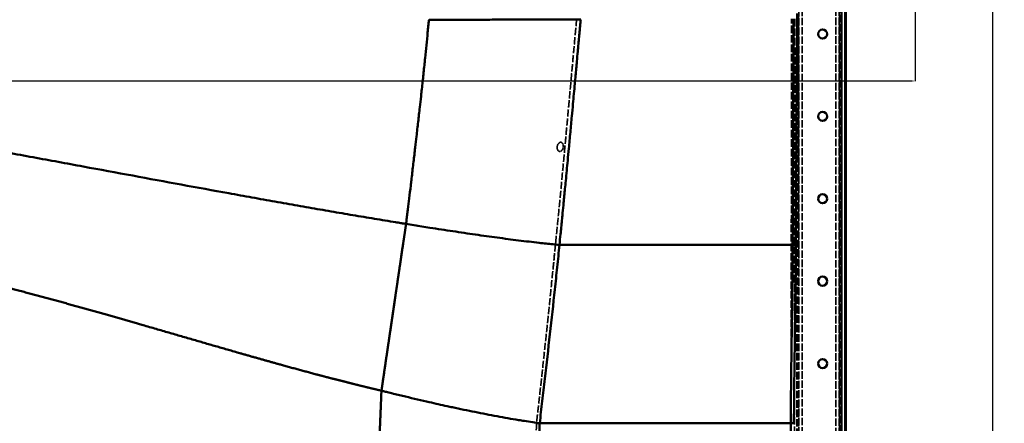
# Model space of a CAD drawing. Header units: millimetres. Extents: x 3278 to 6066, y 2420 to 4375.
# Tile 208 of 256: x 4389 to 4941, y 3735 to 3962. Entities that reach past the tile are written whole.
import ezdxf

# ---------------------------------------------------------------- set-up
doc = ezdxf.new("R2010")
doc.units = ezdxf.units.MM
doc.linetypes.add('DASHED', pattern=[0.2067, 0.1654, -0.0413])
for name, color, linetype, lineweight in [('AM_5', 3, 'Continuous', 25), ('Sichtbare Kanten(DIN)', 7, 'Continuous', 50), ('Sichtbare tangentiale Kanten(DIN)', 7, 'Continuous', 50), ('Verdeckte Kanten(DIN)', 7, 'DASHED', 35), ('Verdeckte tangentiale Kanten(DIN)', 7, 'DASHED', 35)]:
    doc.layers.add(name, color=color, linetype=linetype, lineweight=lineweight)
doc.styles.get("Standard").update_dxf_attribs({"font": 'ISOCP.SHX'})
doc.dimstyles.new('Standard$0', dxfattribs={"dimtxt": 0.18, "dimasz": 0.18, "dimexe": 0.18, "dimexo": 0.0625, "dimgap": 0.09, "dimtad": 0, "dimtih": 1, "dimtoh": 1, "dimdec": 4, "dimzin": 0, "dimdsep": 46, "dimtxsty": 'STANDARD', "dimcen": 0.09, "dimadec": 0, "dimazin": 0, "dimtfac": 1, "dimtdec": 4, "dimtofl": 0, "dimtmove": 0, "dimatfit": 3, "dimfxl": 1, "dimtolj": 1, "dimtzin": 0, "dimarcsym": 0})

# ---------------------------------------------------------------- blocks, each defined once
blk = doc.blocks.new('*D29')
at = {"layer": 'AM_5', "color": 0, "lineweight": -2, "transparency": 16777216}
for p, q in [((3490.83, 4043.17), (3490.83, 3927)), ((4890.83, 4043.17), (4890.83, 3927)), ((3492.63, 3927.18), (4132.65, 3927.18)), ((4889.03, 3927.18), (4149.84, 3927.18))]:
    blk.add_line(p, q, dxfattribs=at)
at = {"layer": 'AM_5', "color": 0, "transparency": 16777216}
for points in [[(3492.63, 3927.48), (3492.63, 3926.88), (3490.83, 3927.18)], [(4889.03, 3927.48), (4889.03, 3926.88), (4890.83, 3927.18)]]:
    blk.add_solid(points, dxfattribs=at)
at = {"layer": 'Defpoints', "color": 0, "transparency": 16777216}
for p in [(3490.83, 4043.23), (4890.83, 4043.23), (4890.83, 3927.18)]:
    blk.add_point(p, dxfattribs=at)
at = {"layer": 'AM_5', "color": 0, "transparency": 16777216, "insert": (4141.24, 3927.18), "char_height": 10, "attachment_point": 5}
blk.add_mtext('\\A1;140', dxfattribs=at)
blk = doc.blocks.new('*D31')
at = {"layer": 'AM_5', "color": 0, "lineweight": -2, "transparency": 16777216}
for p, q in [((4882.9, 4035.23), (4934.35, 4035.23)), ((4934.17, 4033.43), (4934.17, 3716.32)), ((4934.17, 3387.03), (4934.17, 3704.13)), ((4859.89, 3385.23), (4934.35, 3385.23))]:
    blk.add_line(p, q, dxfattribs=at)
at = {"layer": 'AM_5', "color": 0, "transparency": 16777216}
for points in [[(4933.87, 4033.43), (4934.47, 4033.43), (4934.17, 4035.23)], [(4933.87, 3387.03), (4934.47, 3387.03), (4934.17, 3385.23)]]:
    blk.add_solid(points, dxfattribs=at)
at = {"layer": 'Defpoints', "color": 0, "transparency": 16777216}
for p in [(4882.83, 4035.23), (4934.17, 4035.23), (4859.83, 3385.23)]:
    blk.add_point(p, dxfattribs=at)
at = {"layer": 'AM_5', "color": 0, "transparency": 16777216, "insert": (4934.17, 3710.23), "char_height": 10, "attachment_point": 5, "rotation": 90}
blk.add_mtext('\\A1;65', dxfattribs=at)

msp = doc.modelspace()

# ---------------------------------------------------------------- linework, layer by layer
at = {"layer": 'Sichtbare Kanten(DIN)'}
msp.add_line((4851.828, 3989.098), (4851.828, 3427.167), dxfattribs=at)
for centre in [(4838.833, 3953.528), (4838.833, 3907.328), (4838.833, 3861.128), (4838.833, 3814.928), (4838.833, 3768.728)]:
    msp.add_circle(centre, 2.543, dxfattribs=at)
for points, knots in [([(4605.321, 3847.045), (4604.999, 3847.097), (4604.034, 3847.251), (4602.093, 3847.561), (4598.515, 3848.138), (4593.587, 3848.942), (4587.611, 3849.929), (4579.583, 3851.267), (4569.466, 3852.977), (4557.132, 3855.104), (4544.591, 3857.299), (4531.876, 3859.554), (4518.982, 3861.865), (4501.564, 3865.016), (4479.376, 3869.071), (4452.155, 3874.084), (4424.418, 3879.211), (4396.282, 3884.412), (4372.581, 3888.764), (4353.505, 3892.219), (4341.539, 3894.357), (4331.943, 3896.047), (4322.333, 3897.721), (4312.702, 3899.366), (4303.05, 3900.967), (4295.801, 3902.143), (4288.543, 3903.293), (4281.278, 3904.419), (4274.003, 3905.509), (4266.718, 3906.551), (4259.421, 3907.533), (4252.114, 3908.46), (4246.02, 3909.205), (4241.142, 3909.791), (4237.483, 3910.223), (4233.821, 3910.628), (4229.747, 3911.036), (4226.076, 3911.358), (4223.628, 3911.553), (4222.811, 3911.616)], [0, 0, 0, 0, 0.0029759, 0.0089277, 0.0178562, 0.0357143, 0.0535729, 0.0714323, 0.1071468, 0.1428617, 0.1785769, 0.214292, 0.250007, 0.2857215, 0.357145, 0.4285677, 0.4999909, 0.5714161, 0.6428423, 0.6785578, 0.7142728, 0.7321316, 0.7499888, 0.7857048, 0.8035626, 0.8214204, 0.8392788, 0.857137, 0.8749953, 0.8928529, 0.910709, 0.9285661, 0.9464262, 0.9553585, 0.9642905, 0.9732218, 0.9821511, 0.9940504, 1, 1, 1, 1]), ([(4680.258, 3735.228), (4680.212, 3733.689), (4680.169, 3732.308), (4680.131, 3731.064), (4680.082, 3729.457), (4680.039, 3728.078), (4680.002, 3726.88), (4679.86, 3722.297), (4679.797, 3720.366), (4679.737, 3718.515), (4679.716, 3717.881), (4679.695, 3717.256), (4679.672, 3716.536), (4679.55, 3712.767), (4679.449, 3709.676), (4679.335, 3706.236), (4679.287, 3704.805), (4679.238, 3703.316), (4679.187, 3701.799), (4679.116, 3699.695), (4679.043, 3697.536), (4678.971, 3695.403), (4678.846, 3691.759), (4678.727, 3688.316), (4678.629, 3685.478), (4678.521, 3682.385), (4678.436, 3679.979), (4678.361, 3677.838), (4678.279, 3675.524), (4678.207, 3673.474), (4678.127, 3671.209), (4678.095, 3670.324), (4678.063, 3669.401), (4678.028, 3668.421), (4677.983, 3667.163), (4677.936, 3665.813), (4677.883, 3664.33), (4677.8, 3662.013), (4677.706, 3659.377), (4677.612, 3656.747), (4677.519, 3654.154), (4677.427, 3651.613), (4677.348, 3649.43), (4677.246, 3646.594), (4677.165, 3644.386), (4677.1, 3642.571), (4677.019, 3640.349), (4676.957, 3638.635), (4676.887, 3636.705), (4676.814, 3634.671), (4676.731, 3632.355), (4676.608, 3628.92), (4676.478, 3625.299), (4676.301, 3620.381), (4676.106, 3614.974), (4675.956, 3610.815), (4675.798, 3606.45), (4675.647, 3602.279)], [0, 0, 0, 0, 0.00364144, 0.00364144, 0.00364144, 0.00834291, 0.00834291, 0.00834291, 0.02632798, 0.02632798, 0.02632798, 0.03249438, 0.03249438, 0.03249438, 0.06481029, 0.06481029, 0.06481029, 0.07824663, 0.07824663, 0.07824663, 0.09688475, 0.09688475, 0.09688475, 0.12874383, 0.12874383, 0.12874383, 0.16346246, 0.16346246, 0.16346246, 0.20099598, 0.20099598, 0.20099598, 0.21566962, 0.21566962, 0.21566962, 0.23451708, 0.23451708, 0.23451708, 0.26398864, 0.26398864, 0.26398864, 0.29304697, 0.29304697, 0.29304697, 0.33080136, 0.33080136, 0.33080136, 0.37702887, 0.37702887, 0.37702887, 0.42575614, 0.42575614, 0.42575614, 0.47711324, 0.47711324, 0.47711324, 0.51660783, 0.51660783, 0.51660783, 0.51660783])]:
    msp.add_open_spline(points, degree=3, knots=knots, dxfattribs=at)
at = {"layer": 'Sichtbare tangentiale Kanten(DIN)'}
for p, q in [((4849.47, 3427.167), (4849.47, 3989.249)), ((4851.463, 3989.249), (4851.463, 3427.167)), ((4823.891, 3835.218), (4824.529, 3961.978)), ((4822.05, 3835.228), (4823.891, 3835.218)), ((4822.793, 3735.218), (4821.016, 3735.228))]:
    msp.add_line(p, q, dxfattribs=at)
for points, degree, knots in [([(4618.195, 3961.568), (4618.17, 3961.34), (4618.146, 3961.113), (4618.122, 3960.886), (4618.082, 3960.517), (4618.043, 3960.149), (4618.004, 3959.781), (4617.941, 3959.184), (4617.878, 3958.588), (4617.816, 3957.991), (4617.692, 3956.797), (4617.568, 3955.603), (4617.446, 3954.409), (4617.201, 3952.021), (4616.961, 3949.631), (4616.721, 3947.242), (4616.482, 3944.852), (4616.244, 3942.462), (4616.002, 3940.072), (4615.898, 3939.05), (4615.794, 3938.027), (4615.689, 3937.004), (4615.55, 3935.639), (4615.409, 3934.275), (4615.266, 3932.91), (4615.124, 3931.546), (4614.98, 3930.182), (4614.835, 3928.817), (4614.545, 3926.089), (4614.249, 3923.361), (4613.948, 3920.633), (4613.873, 3919.951), (4613.798, 3919.27), (4613.722, 3918.588), (4613.494, 3916.542), (4613.264, 3914.497), (4613.033, 3912.451), (4612.724, 3909.724), (4612.413, 3906.998), (4612.101, 3904.271), (4611.789, 3901.544), (4611.477, 3898.818), (4611.164, 3896.091), (4610.929, 3894.046), (4610.694, 3892.001), (4610.458, 3889.956), (4610.38, 3889.275), (4610.301, 3888.594), (4610.222, 3887.913), (4609.907, 3885.187), (4609.59, 3882.461), (4609.271, 3879.735), (4609.112, 3878.372), (4608.952, 3877.01), (4608.791, 3875.647), (4608.631, 3874.285), (4608.47, 3872.922), (4608.308, 3871.56), (4608.187, 3870.538), (4608.066, 3869.516), (4607.944, 3868.495), (4607.661, 3866.112), (4607.375, 3863.729), (4607.087, 3861.346), (4606.84, 3859.302), (4606.59, 3857.258), (4606.338, 3855.215), (4606.296, 3854.876), (4606.254, 3854.537), (4606.213, 3854.198), (4606.086, 3853.175), (4605.959, 3852.153), (4605.832, 3851.13), (4605.719, 3850.222), (4605.606, 3849.315), (4605.492, 3848.407), (4605.436, 3847.953), (4605.379, 3847.499), (4605.321, 3847.045)], 3, [0, 0, 0, 0, 0.0059518, 0.0059518, 0.0059518, 0.0155959, 0.0155959, 0.0155959, 0.0312079, 0.0312079, 0.0312079, 0.062458, 0.062458, 0.062458, 0.1249787, 0.1249787, 0.1249787, 0.1875168, 0.1875168, 0.1875168, 0.2142847, 0.2142847, 0.2142847, 0.250006, 0.250006, 0.250006, 0.2857153, 0.2857153, 0.2857153, 0.357144, 0.357144, 0.357144, 0.3749951, 0.3749951, 0.3749951, 0.4285719, 0.4285719, 0.4285719, 0.4999986, 0.4999986, 0.4999986, 0.571428, 0.571428, 0.571428, 0.6250073, 0.6250073, 0.6250073, 0.6428578, 0.6428578, 0.6428578, 0.7142866, 0.7142866, 0.7142866, 0.7500026, 0.7500026, 0.7500026, 0.7857129, 0.7857129, 0.7857129, 0.8124946, 0.8124946, 0.8124946, 0.8749658, 0.8749658, 0.8749658, 0.9285669, 0.9285669, 0.9285669, 0.9374601, 0.9374601, 0.9374601, 0.9642826, 0.9642826, 0.9642826, 0.9880942, 0.9880942, 0.9880942, 1, 1, 1, 1]), ([(4618.195, 3961.568), (4619.708, 3961.567), (4621.213, 3961.566), (4622.71, 3961.565), (4623.17, 3961.565), (4623.629, 3961.564), (4624.088, 3961.564), (4626.04, 3961.563), (4627.978, 3961.563), (4629.903, 3961.563), (4630.468, 3961.563), (4631.033, 3961.563), (4631.596, 3961.563), (4632.95, 3961.563), (4634.297, 3961.563), (4635.637, 3961.564), (4637.536, 3961.564), (4639.421, 3961.565), (4641.293, 3961.567), (4642.384, 3961.568), (4643.471, 3961.568), (4644.552, 3961.569), (4647.186, 3961.572), (4649.789, 3961.574), (4652.371, 3961.578), (4653.95, 3961.58), (4655.52, 3961.582), (4657.079, 3961.584), (4659.116, 3961.587), (4661.139, 3961.59), (4663.14, 3961.593), (4665.174, 3961.596), (4667.193, 3961.6), (4669.194, 3961.603), (4670.674, 3961.606), (4672.146, 3961.608), (4673.607, 3961.611), (4676.067, 3961.615), (4678.502, 3961.619), (4680.913, 3961.623), (4681.871, 3961.625), (4682.826, 3961.626), (4683.776, 3961.628), (4686.636, 3961.632), (4689.462, 3961.637), (4692.253, 3961.64), (4692.721, 3961.641), (4693.187, 3961.642), (4693.652, 3961.642), (4695.658, 3961.645), (4697.645, 3961.648), (4699.617, 3961.651), (4700.831, 3961.652), (4702.039, 3961.653), (4703.24, 3961.652)], 3, [0, 0, 0, 0, 0.0476933, 0.0476933, 0.0476933, 0.0623578, 0.0623578, 0.0623578, 0.1247419, 0.1247419, 0.1247419, 0.1430799, 0.1430799, 0.1430799, 0.1871611, 0.1871611, 0.1871611, 0.2496242, 0.2496242, 0.2496242, 0.286022, 0.286022, 0.286022, 0.3746527, 0.3746527, 0.3746527, 0.42888, 0.42888, 0.42888, 0.4997395, 0.4997395, 0.4997395, 0.5717078, 0.5717078, 0.5717078, 0.6249205, 0.6249205, 0.6249205, 0.7144843, 0.7144843, 0.7144843, 0.7500983, 0.7500983, 0.7500983, 0.857228, 0.857228, 0.857228, 0.8751582, 0.8751582, 0.8751582, 0.9524093, 0.9524093, 0.9524093, 1, 1, 1, 1]), ([(4703.24, 3961.652), (4703.18, 3961.003), (4703.12, 3960.354), (4703.06, 3959.705), (4703, 3959.055), (4702.94, 3958.405), (4702.88, 3957.755), (4702.817, 3957.067), (4702.753, 3956.38), (4702.69, 3955.692), (4702.633, 3955.078), (4702.576, 3954.463), (4702.52, 3953.849), (4702.278, 3951.238), (4702.038, 3948.627), (4701.798, 3946.016), (4701.729, 3945.268), (4701.66, 3944.52), (4701.592, 3943.772), (4701.419, 3941.895), (4701.248, 3940.02), (4701.076, 3938.143), (4700.835, 3935.504), (4700.594, 3932.862), (4700.354, 3930.222), (4700.216, 3928.709), (4700.078, 3927.196), (4699.94, 3925.683), (4699.594, 3921.895), (4699.249, 3918.107), (4698.902, 3914.319), (4698.693, 3912.045), (4698.484, 3909.772), (4698.275, 3907.499), (4697.996, 3904.47), (4697.716, 3901.441), (4697.434, 3898.413), (4697.153, 3895.39), (4696.871, 3892.367), (4696.587, 3889.344), (4696.375, 3887.082), (4696.161, 3884.819), (4695.947, 3882.557), (4695.59, 3878.793), (4695.231, 3875.03), (4694.87, 3871.267), (4694.725, 3869.764), (4694.581, 3868.26), (4694.435, 3866.757), (4694.182, 3864.128), (4693.927, 3861.499), (4693.67, 3858.87), (4693.487, 3856.993), (4693.304, 3855.116), (4693.12, 3853.239), (4693.046, 3852.489), (4692.973, 3851.738), (4692.899, 3850.987), (4692.641, 3848.361), (4692.381, 3845.734), (4692.12, 3843.107), (4692.058, 3842.482), (4691.996, 3841.856), (4691.934, 3841.231), (4691.734, 3839.23), (4691.534, 3837.229), (4691.334, 3835.228)], 3, [0, 0, 0, 0, 0.0153955, 0.0153955, 0.0153955, 0.0308124, 0.0308124, 0.0308124, 0.0471278, 0.0471278, 0.0471278, 0.0617009, 0.0617009, 0.0617009, 0.1236404, 0.1236404, 0.1236404, 0.1413833, 0.1413833, 0.1413833, 0.1858991, 0.1858991, 0.1858991, 0.2485185, 0.2485185, 0.2485185, 0.2844011, 0.2844011, 0.2844011, 0.3742486, 0.3742486, 0.3742486, 0.4281783, 0.4281783, 0.4281783, 0.5000243, 0.5000243, 0.5000243, 0.5717508, 0.5717508, 0.5717508, 0.6254397, 0.6254397, 0.6254397, 0.714758, 0.714758, 0.714758, 0.7504442, 0.7504442, 0.7504442, 0.8128579, 0.8128579, 0.8128579, 0.8574205, 0.8574205, 0.8574205, 0.8752434, 0.8752434, 0.8752434, 0.9376215, 0.9376215, 0.9376215, 0.9524735, 0.9524735, 0.9524735, 1, 1, 1, 1]), ([(4822.626, 3961.988), (4822.531, 3940.86), (4822.437, 3919.733), (4822.341, 3898.606), (4822.245, 3877.48), (4822.148, 3856.354), (4822.05, 3835.228)], 3, [0, 0, 0, 0, 0.5000138, 0.5000138, 0.5000138, 1, 1, 1, 1]), ([(4190.833, 3845.535), (4196.323, 3845.14), (4201.81, 3844.694), (4207.291, 3844.203), (4212.763, 3843.667), (4218.224, 3843.087), (4225.037, 3842.309), (4231.833, 3841.468), (4233.191, 3841.297), (4234.549, 3841.124), (4235.906, 3840.948), (4238.031, 3840.669), (4240.154, 3840.383), (4240.921, 3840.279), (4241.689, 3840.175), (4242.456, 3840.069), (4246.968, 3839.444), (4251.472, 3838.792), (4255.205, 3838.233), (4258.934, 3837.657), (4262.658, 3837.063), (4273.911, 3835.218), (4285.128, 3833.222), (4292.626, 3831.821), (4300.113, 3830.359), (4307.595, 3828.837), (4316.972, 3826.857), (4326.342, 3824.792), (4328.241, 3824.37), (4330.139, 3823.945), (4332.038, 3823.517), (4355.582, 3818.159), (4379.054, 3812.312), (4400.509, 3806.613), (4421.628, 3800.73), (4442.103, 3794.86), (4471.354, 3786.363), (4499.032, 3778.333), (4507.886, 3775.774), (4516.59, 3773.278), (4525.165, 3770.846), (4536.872, 3767.574), (4548.391, 3764.439), (4551.567, 3763.582), (4554.73, 3762.735), (4557.88, 3761.901), (4565.011, 3760.031), (4572.077, 3758.225), (4576.013, 3757.235), (4579.929, 3756.268), (4583.822, 3755.324), (4587.646, 3754.418), (4591.534, 3753.514)], 7, [-0.0000001, -0.0000001, -0.0000001, -0.0000001, -0.0000001, -0.0000001, -0.0000001, -0.0000001, 0.0864, 0.0864, 0.0864, 0.0864, 0.0864, 0.108, 0.108, 0.108, 0.108, 0.108, 0.12024, 0.12024, 0.12024, 0.12024, 0.12024, 0.18, 0.18, 0.18, 0.18, 0.18, 0.301032, 0.301032, 0.301032, 0.301032, 0.301032, 0.3318065, 0.3318065, 0.3318065, 0.3318065, 0.3318065, 0.682807, 0.682807, 0.682807, 0.682807, 0.682807, 0.8524, 0.8524, 0.8524, 0.8524, 0.8524, 0.917344, 0.917344, 0.917344, 0.917344, 0.917344, 1, 1, 1, 1, 1, 1, 1, 1]), ([(4591.534, 3753.514), (4591.689, 3754.517), (4591.843, 3755.52), (4591.991, 3756.525), (4592.142, 3757.529), (4592.288, 3758.534), (4593.2, 3764.818), (4594.096, 3771.108), (4594.947, 3776.377), (4595.665, 3781.655), (4596.458, 3786.925), (4597.957, 3797.084), (4599.455, 3807.247), (4600.172, 3812.133), (4600.89, 3817.023), (4601.631, 3821.908), (4602.647, 3828.991), (4603.696, 3836.068), (4604.032, 3838.26), (4604.366, 3840.455), (4604.723, 3842.643), (4605.031, 3844.843), (4605.321, 3847.045)], 7, [0, 0, 0, 0, 0, 0, 0, 0, 0.0752, 0.0752, 0.0752, 0.0752, 0.0752, 0.47, 0.47, 0.47, 0.47, 0.47, 0.8357, 0.8357, 0.8357, 0.8357, 0.8357, 1, 1, 1, 1, 1, 1, 1, 1]), ([(4691.334, 3835.228), (4690.093, 3835.351), (4686.353, 3835.732), (4678.777, 3836.554), (4668.455, 3837.78), (4656.524, 3839.332), (4644.259, 3841.047), (4631.653, 3842.911), (4620.138, 3844.688), (4611.3, 3846.088), (4606.821, 3846.805), (4605.321, 3847.045)], 3, [0.00000001, 0.00000001, 0.00000001, 0.00000001, 0.04728864, 0.14186593, 0.28417631, 0.42693461, 0.57000042, 0.71323951, 0.85656937, 0.95218979, 0.99999854, 0.99999854, 0.99999854, 0.99999854]), ([(4691.335, 3835.228), (4690.919, 3831.052), (4690.11, 3823.102), (4688.354, 3806.46), (4686.007, 3785.188), (4683.576, 3763.933), (4681.658, 3747.321), (4680.74, 3739.391), (4680.258, 3735.228)], 3, [0.00000038, 0.00000038, 0.00000038, 0.00000038, 0.13323381, 0.25941693, 0.50001397, 0.74060336, 0.86677825, 1, 1, 1, 1]), ([(4822.05, 3835.228), (4822.019, 3835.228), (4821.987, 3835.228), (4821.955, 3835.228), (4821.429, 3835.228), (4820.9, 3835.228), (4820.369, 3835.228), (4819.838, 3835.228), (4819.304, 3835.228), (4818.768, 3835.228), (4818.288, 3835.228), (4817.806, 3835.228), (4817.322, 3835.228), (4815.643, 3835.228), (4813.94, 3835.228), (4812.213, 3835.228), (4810.652, 3835.228), (4809.07, 3835.228), (4807.468, 3835.228), (4806.786, 3835.228), (4806.1, 3835.228), (4805.41, 3835.228), (4803.1, 3835.228), (4800.747, 3835.228), (4798.35, 3835.228), (4795.953, 3835.228), (4793.512, 3835.228), (4791.025, 3835.228), (4788.538, 3835.228), (4786.006, 3835.228), (4783.427, 3835.228), (4778.269, 3835.228), (4772.925, 3835.228), (4767.386, 3835.228), (4761.847, 3835.228), (4756.115, 3835.228), (4750.183, 3835.228), (4744.252, 3835.228), (4738.121, 3835.228), (4731.789, 3835.228), (4728.623, 3835.228), (4725.406, 3835.228), (4722.138, 3835.228), (4718.87, 3835.228), (4715.552, 3835.228), (4712.181, 3835.228), (4708.811, 3835.228), (4705.389, 3835.228), (4701.914, 3835.228), (4701.007, 3835.228), (4700.095, 3835.228), (4699.18, 3835.228), (4696.593, 3835.228), (4693.978, 3835.228), (4691.335, 3835.228)], 3, [0, 0, 0, 0, 0.0009717, 0.0009717, 0.0009717, 0.0170861, 0.0170861, 0.0170861, 0.0331994, 0.0331994, 0.0331994, 0.0476202, 0.0476202, 0.0476202, 0.0976547, 0.0976547, 0.0976547, 0.1428607, 0.1428607, 0.1428607, 0.1621089, 0.1621089, 0.1621089, 0.2265639, 0.2265639, 0.2265639, 0.2910195, 0.2910195, 0.2910195, 0.3554743, 0.3554743, 0.3554743, 0.4843822, 0.4843822, 0.4843822, 0.6132887, 0.6132887, 0.6132887, 0.7421947, 0.7421947, 0.7421947, 0.8066486, 0.8066486, 0.8066486, 0.8710971, 0.8710971, 0.8710971, 0.9355435, 0.9355435, 0.9355435, 0.9523828, 0.9523828, 0.9523828, 1, 1, 1, 1]), ([(4821.016, 3735.228), (4821.027, 3737.309), (4821.038, 3739.394), (4821.052, 3741.479), (4821.059, 3742.645), (4821.067, 3743.811), (4821.076, 3744.977), (4821.082, 3745.897), (4821.09, 3746.816), (4821.097, 3747.734), (4821.115, 3749.986), (4821.135, 3752.236), (4821.156, 3754.487), (4821.174, 3756.404), (4821.194, 3758.321), (4821.215, 3760.239), (4821.241, 3762.684), (4821.27, 3765.13), (4821.3, 3767.575), (4821.322, 3769.298), (4821.344, 3771.021), (4821.366, 3772.743), (4821.399, 3775.259), (4821.433, 3777.775), (4821.468, 3780.29), (4821.491, 3781.942), (4821.514, 3783.593), (4821.537, 3785.244), (4821.594, 3789.411), (4821.652, 3793.577), (4821.706, 3797.742), (4821.73, 3799.544), (4821.753, 3801.346), (4821.775, 3803.147), (4821.804, 3805.511), (4821.831, 3807.874), (4821.856, 3810.238), (4821.858, 3810.347), (4821.859, 3810.455), (4821.86, 3810.564), (4821.887, 3813.099), (4821.912, 3815.635), (4821.934, 3818.17), (4821.948, 3819.69), (4821.96, 3821.211), (4821.972, 3822.731), (4821.987, 3824.594), (4822, 3826.458), (4822.012, 3828.323), (4822.013, 3828.542), (4822.014, 3828.762), (4822.016, 3828.981), (4822.029, 3831.066), (4822.04, 3833.152), (4822.05, 3835.228)], 3, [0, 0, 0, 0, 6.2505533, 6.2505533, 6.2505533, 9.7454617, 9.7454617, 9.7454617, 12.5007593, 12.5007593, 12.5007593, 19.2510341, 19.2510341, 19.2510341, 25.0017533, 25.0017533, 25.0017533, 32.3349017, 32.3349017, 32.3349017, 37.5024578, 37.5024578, 37.5024578, 45.0489972, 45.0489972, 45.0489972, 50.0033471, 50.0033471, 50.0033471, 62.5041976, 62.5041976, 62.5041976, 67.9108286, 67.9108286, 67.9108286, 75.0049811, 75.0049811, 75.0049811, 75.3311543, 75.3311543, 75.3311543, 82.9404893, 82.9404893, 82.9404893, 87.5059445, 87.5059445, 87.5059445, 93.0983382, 93.0983382, 93.0983382, 93.7562244, 93.7562244, 93.7562244, 100.0066416, 100.0066416, 100.0066416, 100.0066416]), ([(4823.891, 3835.218), (4823.879, 3833.135), (4823.867, 3831.051), (4823.853, 3828.968), (4823.839, 3826.884), (4823.822, 3824.801), (4823.805, 3822.718), (4823.77, 3818.552), (4823.729, 3814.384), (4823.682, 3810.217), (4823.655, 3807.853), (4823.627, 3805.488), (4823.597, 3803.124), (4823.574, 3801.322), (4823.55, 3799.52), (4823.525, 3797.718), (4823.469, 3793.551), (4823.408, 3789.385), (4823.347, 3785.218), (4823.287, 3781.051), (4823.226, 3776.885), (4823.169, 3772.718), (4823.145, 3770.996), (4823.122, 3769.274), (4823.1, 3767.551), (4823.068, 3765.107), (4823.038, 3762.663), (4823.01, 3760.219), (4822.961, 3756.052), (4822.918, 3751.884), (4822.882, 3747.718), (4822.863, 3745.635), (4822.847, 3743.552), (4822.832, 3741.468), (4822.817, 3739.385), (4822.805, 3737.301), (4822.793, 3735.218)], 3, [0, 0, 0, 0, 6.2506769, 6.2506769, 6.2506769, 12.5025576, 12.5025576, 12.5025576, 25.0021334, 25.0021334, 25.0021334, 32.095813, 32.095813, 32.095813, 37.5025569, 37.5025569, 37.5025569, 50.0033772, 50.0033772, 50.0033772, 62.5040825, 62.5040825, 62.5040825, 67.6717399, 67.6717399, 67.6717399, 75.0044999, 75.0044999, 75.0044999, 87.5041435, 87.5041435, 87.5041435, 93.7561068, 93.7561068, 93.7561068, 100.0066416, 100.0066416, 100.0066416, 100.0066416]), ([(4576.858, 3482.365), (4577.206, 3488.493), (4577.59, 3494.625), (4577.936, 3500.725), (4578.367, 3507.057), (4578.688, 3513.051), (4579.305, 3523.638), (4579.917, 3533.97), (4580.172, 3538.237), (4580.428, 3542.52), (4580.678, 3546.677), (4580.952, 3551.232), (4581.225, 3555.782), (4581.246, 3556.131), (4581.267, 3556.479), (4581.287, 3556.828), (4581.342, 3557.741), (4581.397, 3558.653), (4581.43, 3559.217), (4581.464, 3559.781), (4581.498, 3560.345), (4581.646, 3562.837), (4581.794, 3565.326), (4581.907, 3567.25), (4582.02, 3569.172), (4582.132, 3571.092), (4582.28, 3573.646), (4582.427, 3576.198), (4582.463, 3576.832), (4582.5, 3577.467), (4582.536, 3578.102), (4582.737, 3581.602), (4582.938, 3585.099), (4583.102, 3587.959), (4583.267, 3590.817), (4583.434, 3593.673), (4583.78, 3599.601), (4584.126, 3605.537), (4584.304, 3608.616), (4584.481, 3611.697), (4584.655, 3614.78), (4584.957, 3620.172), (4585.257, 3625.595), (4585.385, 3627.916), (4585.513, 3630.245), (4585.64, 3632.581), (4585.855, 3636.511), (4586.069, 3640.464), (4586.156, 3642.064), (4586.243, 3643.669), (4586.33, 3645.277), (4586.486, 3648.145), (4586.643, 3651.033), (4586.712, 3652.302), (4586.781, 3653.571), (4586.85, 3654.843), (4587.032, 3658.264), (4587.21, 3661.706), (4587.321, 3663.877), (4587.433, 3666.062), (4587.548, 3668.262), (4587.874, 3674.583), (4588.197, 3680.862), (4588.405, 3685.004), (4588.631, 3689.222), (4588.854, 3693.385), (4589.302, 3702.343), (4589.726, 3711.332), (4589.944, 3716.028), (4590.174, 3721.065), (4590.374, 3725.569), (4590.613, 3731.157), (4590.849, 3736.782), (4590.882, 3737.569), (4590.915, 3738.353), (4590.947, 3739.134), (4591.056, 3741.759), (4591.162, 3744.342), (4591.235, 3746.146), (4591.31, 3747.988), (4591.385, 3749.83), (4591.459, 3751.672), (4591.534, 3753.514)], 7, [0, 0, 0, 0, 0, 0, 0, 0, 0.164, 0.164, 0.164, 0.164, 0.164, 0.27552, 0.27552, 0.27552, 0.27552, 0.27552, 0.2847762, 0.2847762, 0.2847762, 0.2847762, 0.2847762, 0.2997711, 0.2997711, 0.2997711, 0.2997711, 0.2997711, 0.3510785, 0.3510785, 0.3510785, 0.3510785, 0.3510785, 0.3680816, 0.3680816, 0.3680816, 0.3680816, 0.3680816, 0.4449077, 0.4449077, 0.4449077, 0.4449077, 0.4449077, 0.527428, 0.527428, 0.527428, 0.527428, 0.527428, 0.5888681, 0.5888681, 0.5888681, 0.5888681, 0.5888681, 0.6304719, 0.6304719, 0.6304719, 0.6304719, 0.6304719, 0.6629275, 0.6629275, 0.6629275, 0.6629275, 0.6629275, 0.7176548, 0.7176548, 0.7176548, 0.7176548, 0.7176548, 0.82, 0.82, 0.82, 0.82, 0.82, 0.9361, 0.9361, 0.9361, 0.9361, 0.9361, 0.955, 0.955, 0.955, 0.955, 0.955, 1, 1, 1, 1, 1, 1, 1, 1]), ([(4680.258, 3735.228), (4678.953, 3735.415), (4677.645, 3735.608), (4676.333, 3735.806), (4674.79, 3736.039), (4673.242, 3736.28), (4671.689, 3736.527), (4670.602, 3736.701), (4669.513, 3736.878), (4668.422, 3737.058), (4664.42, 3737.72), (4660.388, 3738.427), (4656.321, 3739.177), (4652.232, 3739.931), (4648.11, 3740.728), (4643.95, 3741.565), (4639.77, 3742.406), (4635.553, 3743.287), (4631.297, 3744.206), (4630.331, 3744.415), (4629.364, 3744.625), (4628.395, 3744.838), (4625.071, 3745.566), (4621.722, 3746.316), (4618.348, 3747.089), (4616.163, 3747.589), (4613.967, 3748.098), (4611.761, 3748.615), (4609.55, 3749.134), (4607.329, 3749.661), (4605.096, 3750.197), (4602.86, 3750.733), (4600.613, 3751.277), (4598.354, 3751.83), (4598.218, 3751.863), (4598.082, 3751.897), (4597.946, 3751.93), (4596.951, 3752.174), (4595.953, 3752.419), (4594.954, 3752.666), (4594.196, 3752.853), (4593.436, 3753.041), (4592.676, 3753.23), (4592.295, 3753.324), (4591.915, 3753.419), (4591.534, 3753.514)], 3, [0, 0, 0, 0, 0.0468757, 0.0468757, 0.0468757, 0.1020222, 0.1020222, 0.1020222, 0.1406271, 0.1406271, 0.1406271, 0.2821597, 0.2821597, 0.2821597, 0.4244666, 0.4244666, 0.4244666, 0.5674882, 0.5674882, 0.5674882, 0.5999198, 0.5999198, 0.5999198, 0.7111551, 0.7111551, 0.7111551, 0.7832043, 0.7832043, 0.7832043, 0.8553759, 0.8553759, 0.8553759, 0.9276478, 0.9276478, 0.9276478, 0.9319919, 0.9319919, 0.9319919, 0.9638128, 0.9638128, 0.9638128, 0.9879376, 0.9879376, 0.9879376, 1, 1, 1, 1]), ([(4680.258, 3735.228), (4683.932, 3735.228), (4691.191, 3735.228), (4701.809, 3735.228), (4712.164, 3735.228), (4725.622, 3735.228), (4741.807, 3735.228), (4760.234, 3735.228), (4774.788, 3735.228), (4785.967, 3735.228), (4794.129, 3735.228), (4802.075, 3735.228), (4809.805, 3735.228), (4815.452, 3735.228), (4819.156, 3735.228), (4820.39, 3735.228), (4821.009, 3735.228), (4821.016, 3735.228)], 3, [0.0000009, 0.0000009, 0.0000009, 0.0000009, 16.0709249, 32.1416913, 48.2121454, 64.2824359, 96.4207362, 128.5588926, 160.6978849, 176.7680343, 192.8385577, 208.9092771, 224.9804622, 241.0512823, 245.068905, 249.0871011, 249.1337472, 249.1337472, 249.1337472, 249.1337472]), ([(4819.572, 3470.366), (4819.678, 3488.232), (4820.034, 3549.083), (4820.516, 3637.38), (4820.878, 3707.827), (4821.016, 3735.228)], 3, [0, 0, 0, 0, 53.5638555, 182.6342485, 264.8683318, 264.8683318, 264.8683318, 264.8683318])]:
    msp.add_open_spline(points, degree=degree, knots=knots, dxfattribs=at)
at = {"layer": 'Verdeckte Kanten(DIN)', "ltscale": 6.241744}
msp.add_open_spline([(4693.494, 3890.229), (4693.511, 3890.412), (4693.515, 3890.595), (4693.497, 3890.96), (4693.473, 3891.142), (4693.378, 3891.585), (4693.286, 3891.832), (4693.029, 3892.288), (4692.855, 3892.482), (4692.458, 3892.746), (4692.239, 3892.813), (4691.784, 3892.813), (4691.554, 3892.746), (4691.109, 3892.486), (4690.9, 3892.295), (4690.54, 3891.821), (4690.391, 3891.548), (4690.214, 3891.084), (4690.162, 3890.913), (4690.085, 3890.57), (4690.057, 3890.4), (4690.042, 3890.229)], degree=3, knots=[-0.82127226, -0.82127226, -0.82127226, -0.82127226, -0.76587784, -0.76587784, -0.70821689, -0.70821689, -0.61808412, -0.61808412, -0.51423491, -0.51423491, -0.41063478, -0.41063478, -0.30798424, -0.30798424, -0.20455585, -0.20455585, -0.10567519, -0.10567519, -0.05169527, -0.05169527, -0.0000011, -0.0000011, -0.0000011, -0.0000011], dxfattribs=at)
at = {"layer": 'Verdeckte Kanten(DIN)', "ltscale": 6.231339}
msp.add_open_spline([(4690.042, 3890.229), (4690.025, 3890.046), (4690.021, 3889.865), (4690.04, 3889.501), (4690.064, 3889.321), (4690.16, 3888.878), (4690.252, 3888.631), (4690.512, 3888.174), (4690.686, 3887.981), (4691.085, 3887.717), (4691.305, 3887.65), (4691.76, 3887.65), (4691.99, 3887.716), (4692.433, 3887.976), (4692.642, 3888.168), (4692.999, 3888.64), (4693.147, 3888.912), (4693.322, 3889.376), (4693.374, 3889.546), (4693.451, 3889.888), (4693.478, 3890.058), (4693.494, 3890.229)], degree=3, knots=[-0.81990878, -0.81990878, -0.81990878, -0.81990878, -0.76484612, -0.76484612, -0.70750547, -0.70750547, -0.61726715, -0.61726715, -0.51354797, -0.51354797, -0.40996038, -0.40996038, -0.30738616, -0.30738616, -0.20407922, -0.20407922, -0.10542978, -0.10542978, -0.05152719, -0.05152719, -0.00000999, -0.00000999, -0.00000999, -0.00000999], dxfattribs=at)
at = {"layer": 'Verdeckte tangentiale Kanten(DIN)', "ltscale": 25.29405}
for p, q in [((4846.215, 4203.228), (4846.215, 3301.349)), ((4848.208, 4203.228), (4848.208, 3301.349)), ((4848.248, 3301.349), (4848.248, 4203.228)), ((4849.244, 3301.349), (4849.244, 4203.228))]:
    msp.add_line(p, q, dxfattribs=at)
at = {"layer": 'Verdeckte tangentiale Kanten(DIN)', "ltscale": 25.584558}
for p, q in [((4824.412, 4160.703), (4824.412, 3301.349)), ((4825.408, 4160.703), (4825.408, 3301.349))]:
    msp.add_line(p, q, dxfattribs=at)
at = {"layer": 'Verdeckte tangentiale Kanten(DIN)', "ltscale": 25.221621}
msp.add_line((4825.448, 3301.349), (4825.448, 4161.545), dxfattribs=at)
at = {"layer": 'Verdeckte tangentiale Kanten(DIN)', "ltscale": 25.228506}
msp.add_line((4827.441, 3301.349), (4827.441, 4161.78), dxfattribs=at)
at = {"layer": 'Verdeckte tangentiale Kanten(DIN)', "ltscale": 25.712879}
msp.add_line((4823.299, 3962), (4822.786, 3470.376), dxfattribs=at)
at = {"layer": 'Verdeckte tangentiale Kanten(DIN)', "ltscale": 24.641132}
msp.add_open_spline([(4700.968, 3962.002), (4700.923, 3961.507), (4700.877, 3961.012), (4700.832, 3960.518), (4700.741, 3959.528), (4700.651, 3958.539), (4700.561, 3957.549), (4700.462, 3956.467), (4700.364, 3955.384), (4700.265, 3954.301), (4700.228, 3953.895), (4700.191, 3953.489), (4700.154, 3953.082), (4699.957, 3950.921), (4699.76, 3948.759), (4699.562, 3946.598), (4699.487, 3945.768), (4699.411, 3944.938), (4699.335, 3944.108), (4699.061, 3941.102), (4698.786, 3938.096), (4698.511, 3935.09), (4698.391, 3933.782), (4698.272, 3932.475), (4698.152, 3931.167), (4697.996, 3929.458), (4697.84, 3927.749), (4697.683, 3926.041), (4697.368, 3922.588), (4697.052, 3919.137), (4696.735, 3915.685), (4696.497, 3913.087), (4696.259, 3910.49), (4696.02, 3907.893), (4695.783, 3905.311), (4695.545, 3902.73), (4695.307, 3900.149), (4694.987, 3896.686), (4694.666, 3893.223), (4694.342, 3889.76), (4694.182, 3888.041), (4694.021, 3886.322), (4693.86, 3884.603), (4693.455, 3880.296), (4693.047, 3875.989), (4692.636, 3871.682), (4692.554, 3870.82), (4692.471, 3869.957), (4692.389, 3869.095), (4691.895, 3863.943), (4691.396, 3858.791), (4690.893, 3853.64), (4690.501, 3849.634), (4690.107, 3845.628), (4689.71, 3841.622), (4689.597, 3840.474), (4689.483, 3839.326), (4689.368, 3838.178), (4689.283, 3837.323), (4689.198, 3836.468), (4689.113, 3835.614)], degree=3, knots=[0, 0, 0, 0, 0.0117368, 0.0117368, 0.0117368, 0.0352103, 0.0352103, 0.0352103, 0.0608976, 0.0608976, 0.0608976, 0.0705395, 0.0705395, 0.0705395, 0.1218246, 0.1218246, 0.1218246, 0.1415185, 0.1415185, 0.1415185, 0.2128403, 0.2128403, 0.2128403, 0.2438664, 0.2438664, 0.2438664, 0.2844159, 0.2844159, 0.2844159, 0.3663287, 0.3663287, 0.3663287, 0.4279586, 0.4279586, 0.4279586, 0.4892136, 0.4892136, 0.4892136, 0.5713971, 0.5713971, 0.5713971, 0.6121945, 0.6121945, 0.6121945, 0.7144433, 0.7144433, 0.7144433, 0.7349181, 0.7349181, 0.7349181, 0.8572581, 0.8572581, 0.8572581, 0.9524194, 0.9524194, 0.9524194, 0.9796934, 0.9796934, 0.9796934, 1, 1, 1, 1], dxfattribs=at)
at = {"layer": 'Verdeckte tangentiale Kanten(DIN)', "ltscale": 25.712904}
msp.add_open_spline([(4821.233, 3470.378), (4821.233, 3490.862), (4821.233, 3511.346), (4821.234, 3531.831), (4821.236, 3552.315), (4821.238, 3572.799), (4821.241, 3593.284), (4821.248, 3634.252), (4821.258, 3675.221), (4821.271, 3716.19), (4821.281, 3747.549), (4821.294, 3778.908), (4821.308, 3810.267), (4821.312, 3819.877), (4821.317, 3829.486), (4821.322, 3839.096), (4821.343, 3880.064), (4821.367, 3921.033), (4821.392, 3962.002)], degree=3, knots=[0.0001954, 0.0001954, 0.0001954, 0.0001954, 61.4529824, 61.4529824, 61.4529824, 122.9059621, 122.9059621, 122.9059621, 245.8119184, 245.8119184, 245.8119184, 339.8895416, 339.8895416, 339.8895416, 368.7178788, 368.7178788, 368.7178788, 491.6238384, 491.6238384, 491.6238384, 491.6238384], dxfattribs=at)
at = {"layer": 'Verdeckte tangentiale Kanten(DIN)', "ltscale": 24.426275}
msp.add_open_spline([(4689.113, 3835.614), (4688.955, 3834.025), (4688.796, 3832.436), (4688.637, 3830.848), (4688.318, 3827.671), (4687.998, 3824.494), (4687.676, 3821.318), (4687.2, 3816.623), (4686.72, 3811.928), (4686.237, 3807.234), (4686.23, 3807.163), (4686.222, 3807.092), (4686.215, 3807.02), (4685.724, 3802.253), (4685.229, 3797.487), (4684.731, 3792.721), (4684.232, 3787.954), (4683.731, 3783.187), (4683.224, 3778.422), (4683.148, 3777.712), (4683.073, 3777.003), (4682.997, 3776.294), (4682.565, 3772.238), (4682.129, 3768.183), (4681.687, 3764.128), (4681.169, 3759.368), (4680.642, 3754.608), (4680.106, 3749.85), (4679.939, 3748.365), (4679.771, 3746.88), (4679.601, 3745.396), (4679.409, 3743.713), (4679.216, 3742.03), (4679.021, 3740.348), (4678.837, 3738.764), (4678.653, 3737.181), (4678.467, 3735.598)], degree=3, knots=[0, 0, 0, 0, 0.0475936, 0.0475936, 0.0475936, 0.1427807, 0.1427807, 0.1427807, 0.2834875, 0.2834875, 0.2834875, 0.2856224, 0.2856224, 0.2856224, 0.4285268, 0.4285268, 0.4285268, 0.5714836, 0.5714836, 0.5714836, 0.5927654, 0.5927654, 0.5927654, 0.7144434, 0.7144434, 0.7144434, 0.8573157, 0.8573157, 0.8573157, 0.9019042, 0.9019042, 0.9019042, 0.9524386, 0.9524386, 0.9524386, 1, 1, 1, 1], dxfattribs=at)
at = {"layer": 'Verdeckte tangentiale Kanten(DIN)', "ltscale": 24.980991}
msp.add_open_spline([(4678.467, 3735.598), (4678.344, 3731.365), (4678.217, 3727.132), (4678.085, 3722.899), (4677.998, 3720.105), (4677.91, 3717.31), (4677.82, 3714.516), (4677.637, 3708.846), (4677.449, 3703.18), (4677.258, 3697.514), (4677.103, 3692.932), (4676.946, 3688.35), (4676.788, 3683.771), (4676.51, 3675.699), (4676.227, 3667.632), (4675.944, 3659.569), (4675.869, 3657.418), (4675.793, 3655.267), (4675.718, 3653.117), (4675.359, 3642.898), (4674.999, 3632.683), (4674.641, 3622.474), (4674.631, 3622.204), (4674.622, 3621.934), (4674.612, 3621.664), (4674.264, 3611.741), (4673.917, 3601.823), (4673.57, 3591.911), (4673.475, 3589.203), (4673.38, 3586.495), (4673.285, 3583.788), (4673.064, 3577.474), (4672.842, 3571.162), (4672.62, 3564.852), (4672.58, 3563.714), (4672.54, 3562.577), (4672.5, 3561.439), (4672.318, 3556.265), (4672.135, 3551.092), (4671.951, 3545.92), (4671.841, 3542.836), (4671.731, 3539.751), (4671.62, 3536.667), (4671.552, 3534.771), (4671.484, 3532.875), (4671.415, 3530.979), (4671.367, 3529.654), (4671.319, 3528.328), (4671.271, 3527.003), (4671.156, 3523.853), (4671.04, 3520.703), (4670.923, 3517.554), (4670.901, 3516.951), (4670.879, 3516.349), (4670.856, 3515.746), (4670.761, 3513.201), (4670.666, 3510.656), (4670.569, 3508.111), (4670.474, 3505.593), (4670.378, 3503.076), (4670.28, 3500.559), (4670.256, 3499.93), (4670.232, 3499.301), (4670.207, 3498.672), (4670.134, 3496.779), (4670.06, 3494.886), (4669.985, 3492.992), (4669.935, 3491.741), (4669.886, 3490.489), (4669.835, 3489.237), (4669.785, 3487.972), (4669.734, 3486.707), (4669.683, 3485.443), (4669.606, 3483.564), (4669.529, 3481.685), (4669.45, 3479.806), (4669.424, 3479.172), (4669.397, 3478.539), (4669.371, 3477.905), (4669.309, 3476.444), (4669.246, 3474.982), (4669.184, 3473.52), (4669.139, 3472.473), (4669.095, 3471.425), (4669.05, 3470.378)], degree=3, knots=[0, 0, 0, 0, 0.04767976, 0.04767976, 0.04767976, 0.07916118, 0.07916118, 0.07916118, 0.14303928, 0.14303928, 0.14303928, 0.19469795, 0.19469795, 0.19469795, 0.28574139, 0.28574139, 0.28574139, 0.31002521, 0.31002521, 0.31002521, 0.42544228, 0.42544228, 0.42544228, 0.42849804, 0.42849804, 0.42849804, 0.540695, 0.540695, 0.540695, 0.57135195, 0.57135195, 0.57135195, 0.64284399, 0.64284399, 0.64284399, 0.65573605, 0.65573605, 0.65573605, 0.71437014, 0.71437014, 0.71437014, 0.74934574, 0.74934574, 0.74934574, 0.77084982, 0.77084982, 0.77084982, 0.78588286, 0.78588286, 0.78588286, 0.82161531, 0.82161531, 0.82161531, 0.82845016, 0.82845016, 0.82845016, 0.85732538, 0.85732538, 0.85732538, 0.88588227, 0.88588227, 0.88588227, 0.89301554, 0.89301554, 0.89301554, 0.91449071, 0.91449071, 0.91449071, 0.92868887, 0.92868887, 0.92868887, 0.94303682, 0.94303682, 0.94303682, 0.96434923, 0.96434923, 0.96434923, 0.97153495, 0.97153495, 0.97153495, 0.98811641, 0.98811641, 0.98811641, 0.99999824, 0.99999824, 0.99999824, 0.99999824], dxfattribs=at)

# ---------------------------------------------------------------- dimensions: what is measured, and where the dimension line sits
at = {"layer": 'AM_5'}
dim = msp.add_linear_dim(base=(4890.833, 3927.178), p1=(3490.833, 4043.228), p2=(4890.833, 4043.228), angle=360, text='140', dimstyle='Standard$0', override={"dimtxt": 10, "dimasz": 1.8, "dimdec": 1}, dxfattribs=at)
dim.commit()
dim.dimension.update_dxf_attribs({"geometry": '*D29', "text_midpoint": (4141.242, 3927.178), "dimtype": 160})
dim = msp.add_linear_dim(base=(4934.166, 4035.228), p1=(4859.832, 3385.228), p2=(4882.833, 4035.228), angle=90, text='65', dimstyle='Standard$0', override={"dimtxt": 10, "dimasz": 1.8, "dimtih": 0, "dimdec": 1}, dxfattribs=at)
dim.commit()
dim.dimension.update_dxf_attribs({"geometry": '*D31', "text_midpoint": (4934.166, 3710.228)})

doc.saveas('drawing.dxf')
